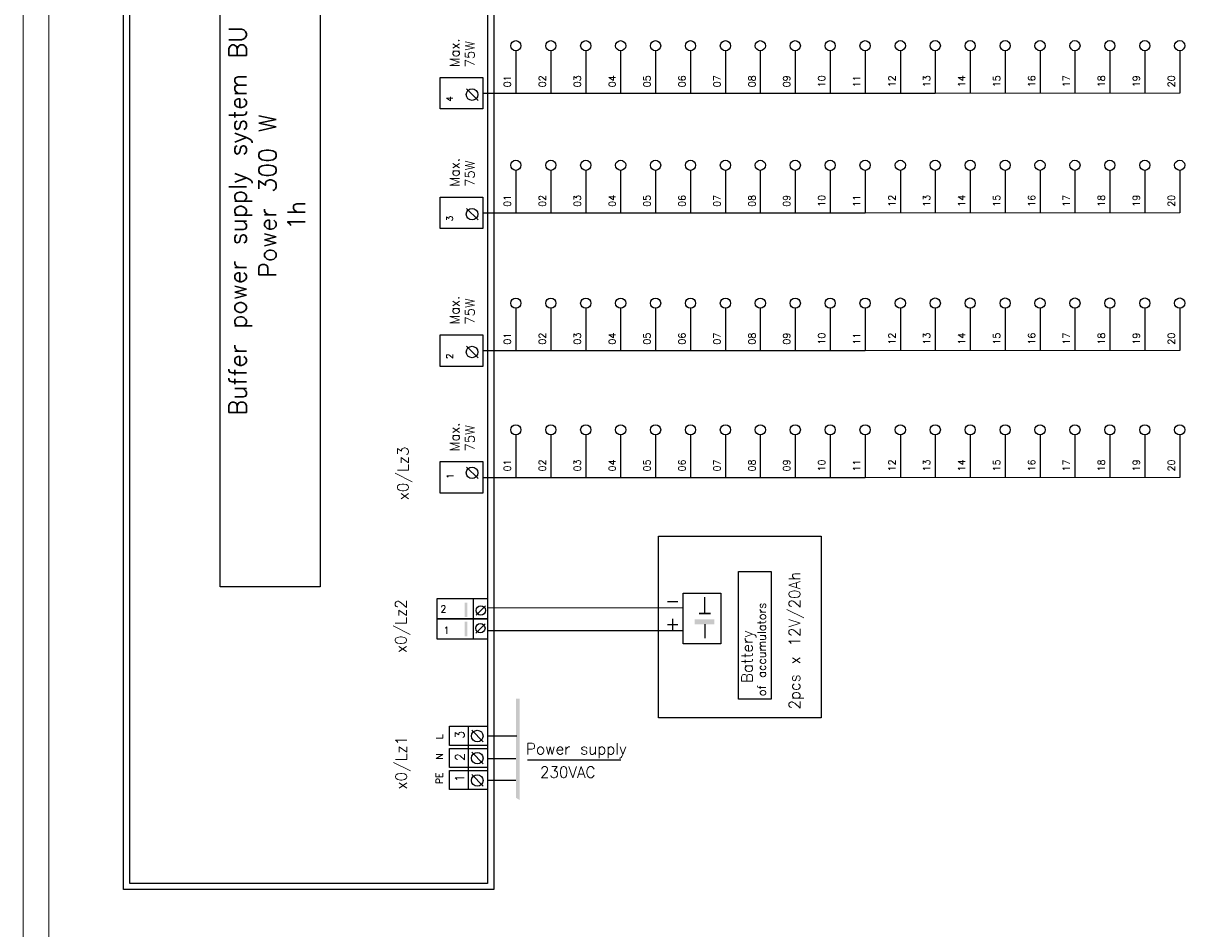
# Model space of a CAD drawing. Extents: x -74 to 2493, y 2827 to 3927.
# Tile 11 of 13: x 1202 to 1441, y 3376 to 3563. Entities that reach past the tile are written whole.
import ezdxf
from ezdxf.enums import TextEntityAlignment as Align

# ---------------------------------------------------------------- set-up
doc = ezdxf.new("R2010")
doc.units = 0
doc.header["$MEASUREMENT"] = 0
doc.layers.get('0').update_dxf_attribs({"linetype": 'CONTINUOUS'})
doc.layers.add('AWEX', color=5, linetype='CONTINUOUS')
doc.styles.get("Standard").update_dxf_attribs({"font": 'txt.shx'})
doc.styles.add('TXT 0.9', font='txt.shx', dxfattribs={"width": 0.9})

msp = doc.modelspace()

# ---------------------------------------------------------------- linework, layer by layer
for p, q in [((1293.15, 3549.56), (1295.53, 3547.17)), ((1296.53, 3548.64), (1389.8, 3548.64)), ((1296.53, 3548.64), (1375.33, 3548.64)), ((1293.15, 3524.9), (1295.53, 3522.52)), ((1296.53, 3523.99), (1375.33, 3523.99)), ((1293.15, 3496.49), (1295.53, 3494.1)), ((1296.53, 3495.57), (1368.13, 3495.57)), ((1296.53, 3495.57), (1375.33, 3495.57)), ((1293.15, 3471.57), (1295.53, 3469.18)), ((1296.53, 3469.42), (1360.93, 3469.42)), ((1296.53, 3469.42), (1375.33, 3469.42)), ((1294.5, 3444.44), (1294.5, 3436.02)), ((1342.29, 3441.53), (1342.29, 3444.74)), ((1297.05, 3442.93), (1295.12, 3441)), ((1297.48, 3442.56), (1337.84, 3442.58)), ((1296.98, 3439.25), (1295.05, 3437.32)), ((1297.48, 3437.83), (1337.84, 3437.83)), ((1342.29, 3439.16), (1342.29, 3436.29)), ((1293.55, 3409.61), (1293.55, 3418.12)), ((1294.23, 3417.31), (1296.61, 3414.93)), ((1297.49, 3416.14), (1303.51, 3416.14)), ((1293.55, 3405.05), (1293.55, 3413.55)), ((1294.23, 3412.75), (1296.61, 3410.36)), ((1297.49, 3411.47), (1303.33, 3411.47)), ((1305.74, 3411.22), (1324.99, 3411.22)), ((1294.23, 3408.15), (1296.61, 3405.76)), ((1297.49, 3407.01), (1303.33, 3407.01))]:
    msp.add_line(p, q)
at = {"lineweight": 0}
for p, q in [((1375.33, 3548.64), (1440.2, 3548.64)), ((1375.33, 3523.99), (1440.2, 3523.99)), ((1375.33, 3495.57), (1440.2, 3495.57)), ((1375.33, 3469.42), (1440.2, 3469.42)), ((1297.49, 3397.86), (1297.49, 3451.22))]:
    msp.add_line(p, q, dxfattribs=at)
at = {"color": 10, "linetype": 'Continuous'}
for points in [[(1222.45, 3384.44), (1222.45, 3708.3), (1298.75, 3708.3), (1298.75, 3384.44)], [(1223.71, 3385.7), (1223.71, 3707.04), (1297.49, 3707.04), (1297.49, 3385.7)]]:
    msp.add_lwpolyline(points, close=True, dxfattribs=at)
at = {"color": 3, "lineweight": 0}
for points in [[(1207.01, 3323.55), (1207.01, 3659.98)], [(1201.74, 3318.97), (1201.74, 3655.41)]]:
    msp.add_lwpolyline(points, dxfattribs=at)
for points in [[(1242.33, 3446.87), (1242.33, 3615.68), (1262.97, 3615.68), (1262.97, 3446.87)], [(1287.71, 3545.39), (1287.71, 3551.9), (1296.53, 3551.9), (1296.53, 3545.39)], [(1287.71, 3520.73), (1287.71, 3527.24), (1296.53, 3527.24), (1296.53, 3520.73)], [(1287.71, 3492.32), (1287.71, 3498.83), (1296.53, 3498.83), (1296.53, 3492.32)], [(1287.71, 3466.17), (1287.71, 3472.68), (1296.53, 3472.68), (1296.53, 3466.17)], [(1366.28, 3419.87), (1332.75, 3419.87), (1332.75, 3457.31), (1366.28, 3457.31)], [(1349.21, 3423.68), (1349.21, 3450.04), (1355.93, 3450.04), (1355.93, 3423.68)], [(1287.11, 3444.43), (1297.48, 3444.43), (1297.48, 3440.24), (1287.11, 3440.24)], [(1337.84, 3445.59), (1345.62, 3445.59), (1345.62, 3435.14), (1337.84, 3435.14)], [(1287.11, 3440.24), (1297.48, 3440.24), (1297.48, 3436.04), (1287.11, 3436.04)], [(1289.63, 3418.11), (1297.49, 3418.11), (1297.49, 3414.18), (1289.63, 3414.18)], [(1289.63, 3413.54), (1297.49, 3413.54), (1297.49, 3409.62), (1289.63, 3409.62)], [(1289.63, 3408.97), (1297.49, 3408.97), (1297.49, 3405.05), (1289.63, 3405.05)]]:
    msp.add_lwpolyline(points, close=True)
for centre, radius in [((1294.29, 3548.35), 1.19), ((1294.29, 3523.7), 1.19), ((1294.29, 3495.28), 1.19), ((1294.29, 3470.36), 1.19), ((1296.07, 3442), 0.964), ((1296, 3438.32), 0.964), ((1295.37, 3416.1), 1.19), ((1295.37, 3411.54), 1.19), ((1295.37, 3406.94), 1.19)]:
    msp.add_circle(centre, radius)
for points in [[(1292.74, 3443.62), (1293.3, 3443.62), (1292.74, 3440.62), (1293.3, 3440.62)], [(1292.74, 3439.68), (1293.3, 3439.68), (1292.74, 3436.68), (1293.3, 3436.68)], [(1344.22, 3439.16), (1340.16, 3439.16), (1344.22, 3440.18), (1340.16, 3440.18)], [(1343.47, 3441.19), (1341.1, 3441.19), (1343.47, 3441.53), (1341.1, 3441.53)], [(1304.11, 3423.83), (1304.11, 3402.91), (1303.33, 3423.83), (1303.33, 3403.37)]]:
    msp.add_solid(points)
at = {"layer": 'AWEX', "color": 7}
for p, q in [((1303.33, 3557.38), (1303.33, 3548.64)), ((1310.53, 3557.38), (1310.53, 3548.64)), ((1317.73, 3557.38), (1317.73, 3548.64)), ((1324.93, 3557.38), (1324.93, 3548.64)), ((1332.13, 3557.38), (1332.13, 3548.64)), ((1339.33, 3557.38), (1339.33, 3548.64)), ((1346.53, 3557.38), (1346.53, 3548.64)), ((1353.73, 3557.38), (1353.73, 3548.64)), ((1360.93, 3557.38), (1360.93, 3548.64)), ((1368.13, 3557.38), (1368.13, 3548.64)), ((1375.33, 3557.38), (1375.33, 3548.64)), ((1382.6, 3557.38), (1382.6, 3548.64)), ((1389.8, 3557.38), (1389.8, 3548.64)), ((1397, 3557.38), (1397, 3548.64)), ((1404.2, 3557.38), (1404.2, 3548.64)), ((1411.4, 3557.38), (1411.4, 3548.64)), ((1418.6, 3557.38), (1418.6, 3548.64)), ((1425.8, 3557.38), (1425.8, 3548.64)), ((1433, 3557.38), (1433, 3548.64)), ((1440.2, 3557.38), (1440.2, 3548.64)), ((1303.33, 3532.73), (1303.33, 3523.99)), ((1310.53, 3532.73), (1310.53, 3523.99)), ((1317.73, 3532.73), (1317.73, 3523.99)), ((1324.93, 3532.73), (1324.93, 3523.99)), ((1332.13, 3532.73), (1332.13, 3523.99)), ((1339.33, 3532.73), (1339.33, 3523.99)), ((1346.53, 3532.73), (1346.53, 3523.99)), ((1353.73, 3532.73), (1353.73, 3523.99)), ((1360.93, 3532.73), (1360.93, 3523.99)), ((1368.13, 3532.73), (1368.13, 3523.99)), ((1375.33, 3532.73), (1375.33, 3523.99)), ((1382.6, 3532.73), (1382.6, 3523.99)), ((1389.8, 3532.73), (1389.8, 3523.99)), ((1397, 3532.73), (1397, 3523.99)), ((1404.2, 3532.73), (1404.2, 3523.99)), ((1411.4, 3532.73), (1411.4, 3523.99)), ((1418.6, 3532.73), (1418.6, 3523.99)), ((1425.8, 3532.73), (1425.8, 3523.99)), ((1433, 3532.73), (1433, 3523.99)), ((1440.2, 3532.73), (1440.2, 3523.99)), ((1303.33, 3504.31), (1303.33, 3495.57)), ((1310.53, 3504.31), (1310.53, 3495.57)), ((1317.73, 3504.31), (1317.73, 3495.57)), ((1324.93, 3504.31), (1324.93, 3495.57)), ((1332.13, 3504.31), (1332.13, 3495.57)), ((1339.33, 3504.31), (1339.33, 3495.57)), ((1346.53, 3504.31), (1346.53, 3495.57)), ((1353.73, 3504.31), (1353.73, 3495.57)), ((1360.93, 3504.31), (1360.93, 3495.57)), ((1368.13, 3504.31), (1368.13, 3495.57)), ((1375.33, 3504.31), (1375.33, 3495.57)), ((1382.6, 3504.32), (1382.6, 3495.58)), ((1389.8, 3504.32), (1389.8, 3495.58)), ((1397, 3504.32), (1397, 3495.58)), ((1404.2, 3504.32), (1404.2, 3495.58)), ((1411.4, 3504.32), (1411.4, 3495.58)), ((1418.6, 3504.32), (1418.6, 3495.58)), ((1425.8, 3504.32), (1425.8, 3495.58)), ((1433, 3504.32), (1433, 3495.58)), ((1440.2, 3504.32), (1440.2, 3495.58)), ((1303.33, 3478.16), (1303.33, 3469.42)), ((1310.53, 3478.16), (1310.53, 3469.42)), ((1317.73, 3478.16), (1317.73, 3469.42)), ((1324.93, 3478.16), (1324.93, 3469.42)), ((1332.13, 3478.16), (1332.13, 3469.42)), ((1339.33, 3478.16), (1339.33, 3469.42)), ((1346.53, 3478.16), (1346.53, 3469.42)), ((1353.73, 3478.16), (1353.73, 3469.42)), ((1360.93, 3478.16), (1360.93, 3469.42)), ((1368.13, 3478.16), (1368.13, 3469.42)), ((1375.33, 3478.16), (1375.33, 3469.42)), ((1382.6, 3478.17), (1382.6, 3469.43)), ((1389.8, 3478.17), (1389.8, 3469.43)), ((1397, 3478.17), (1397, 3469.43)), ((1404.2, 3478.17), (1404.2, 3469.43)), ((1411.4, 3478.17), (1411.4, 3469.43)), ((1418.6, 3478.17), (1418.6, 3469.43)), ((1425.8, 3478.17), (1425.8, 3469.43)), ((1433, 3478.17), (1433, 3469.43)), ((1440.2, 3478.17), (1440.2, 3469.43))]:
    msp.add_line(p, q, dxfattribs=at)
for centre in [(1303.33, 3558.43), (1310.53, 3558.43), (1317.73, 3558.43), (1324.93, 3558.43), (1332.13, 3558.43), (1339.33, 3558.43), (1346.53, 3558.43), (1353.73, 3558.43), (1360.93, 3558.43), (1368.13, 3558.43), (1375.33, 3558.43), (1382.6, 3558.44), (1389.8, 3558.44), (1397, 3558.44), (1404.2, 3558.44), (1411.4, 3558.44), (1418.6, 3558.44), (1425.8, 3558.44), (1433, 3558.44), (1440.2, 3558.44), (1303.33, 3533.78), (1310.53, 3533.78), (1317.73, 3533.78), (1324.93, 3533.78), (1332.13, 3533.78), (1339.33, 3533.78), (1346.53, 3533.78), (1353.73, 3533.78), (1360.93, 3533.78), (1368.13, 3533.78), (1375.33, 3533.78), (1382.6, 3533.78), (1389.8, 3533.78), (1397, 3533.78), (1404.2, 3533.78), (1411.4, 3533.78), (1418.6, 3533.78), (1425.8, 3533.78), (1433, 3533.78), (1440.2, 3533.78), (1303.33, 3505.36), (1310.53, 3505.36), (1317.73, 3505.36), (1324.93, 3505.36), (1332.13, 3505.36), (1339.33, 3505.36), (1346.53, 3505.36), (1353.73, 3505.36), (1360.93, 3505.36), (1368.13, 3505.36), (1375.33, 3505.36), (1382.6, 3505.37), (1389.8, 3505.37), (1397, 3505.37), (1404.2, 3505.37), (1411.4, 3505.37), (1418.6, 3505.37), (1425.8, 3505.37), (1433, 3505.37), (1440.2, 3505.37), (1303.33, 3479.22), (1310.53, 3479.22), (1317.73, 3479.22), (1324.93, 3479.22), (1332.13, 3479.22), (1339.33, 3479.22), (1346.53, 3479.22), (1353.73, 3479.22), (1360.93, 3479.22), (1368.13, 3479.22), (1375.33, 3479.22), (1382.6, 3479.22), (1389.8, 3479.22), (1397, 3479.22), (1404.2, 3479.22), (1411.4, 3479.22), (1418.6, 3479.22), (1425.8, 3479.22), (1433, 3479.22), (1440.2, 3479.22)]:
    msp.add_circle(centre, 1.05, dxfattribs=at)

# ---------------------------------------------------------------- texts
for s, height, p in [('Max.', 1.98, (1291.67, 3553.99)), ('75W', 1.98, (1294.82, 3553.99)), ('Buffer power supply system BU', 3.6, (1247.77, 3482.19)), ('4', 1.32, (1290.31, 3546.89)), ('Max.', 1.98, (1291.67, 3529.34)), ('75W', 1.98, (1294.82, 3529.34)), ('3', 1.32, (1290.31, 3522.24)), ('Max.', 1.98, (1291.67, 3500.93)), ('75W', 1.98, (1294.82, 3500.93)), ('2', 1.32, (1290.31, 3493.82)), ('Max.', 1.98, (1291.67, 3474.78)), ('75W', 1.98, (1294.82, 3474.78)), ('x0/Lz3', 2.283, (1281.18, 3464.73)), ('1', 1.32, (1290.43, 3469.11)), ('2pcs x 12V/20Ah', 2.286, (1361.92, 3421.58)), ('x0/Lz2', 2.286, (1280.74, 3433.21)), ('of accumulators', 1.71, (1354.86, 3424.32)), ('Battery ', 2.286, (1352.14, 3427.04)), ('L', 1.41, (1288.29, 3415.45)), ('3', 1.87, (1292.71, 3415.53)), ('x0/Lz1', 2.283, (1280.81, 3405.08)), ('N', 1.41, (1288.29, 3411.21)), ('2', 1.87, (1292.71, 3410.97)), ('PE', 1.405, (1288.25, 3406.19)), ('1', 1.87, (1292.67, 3406.61))]:
    msp.add_text(s, height=height, rotation=90).set_placement(p)
for s, height, p in [('2', 1.41, (1287.78, 3441.59)), ('-', 2.7, (1334.14, 3442.67)), ('+', 2.7, (1334.14, 3437.95)), ('1', 1.41, (1288.41, 3437.2)), ('Power supply', 2.286, (1305.43, 3412.32)), ('230VAC', 2.286, (1308.28, 3407.51))]:
    msp.add_text(s, height=height).set_placement(p)
at = {"char_height": 3.6, "attachment_point": 1, "rotation": 90}
for s, insert, width in [('Power 300 W ', (1250.31, 3510.57), 94.2078), ('1h', (1256.26, 3520.41), 35.34)]:
    msp.add_mtext(s, dxfattribs=dict(at, insert=insert, width=width))
at = {"layer": 'AWEX', "color": 6, "style": 'TXT 0.9'}
for s, p in [('01', (1301.58, 3549.86)), ('02', (1308.78, 3549.86)), ('03', (1315.98, 3549.86)), ('04', (1323.18, 3549.86)), ('05', (1330.38, 3549.86)), ('06', (1337.58, 3549.86)), ('07', (1344.78, 3549.86)), ('08', (1351.98, 3549.86)), ('09', (1359.18, 3549.86)), ('10', (1366.38, 3549.86)), ('11', (1373.58, 3549.86)), ('12', (1380.85, 3549.87)), ('13', (1388.05, 3549.87)), ('14', (1395.25, 3549.87)), ('15', (1402.45, 3549.87)), ('16', (1409.65, 3549.87)), ('17', (1416.85, 3549.87)), ('18', (1424.05, 3549.87)), ('19', (1431.25, 3549.87)), ('20', (1438.45, 3549.87)), ('01', (1301.58, 3525.21)), ('02', (1308.78, 3525.21)), ('03', (1315.98, 3525.21)), ('04', (1323.18, 3525.21)), ('05', (1330.38, 3525.21)), ('06', (1337.58, 3525.21)), ('07', (1344.78, 3525.21)), ('08', (1351.98, 3525.21)), ('09', (1359.18, 3525.21)), ('10', (1366.38, 3525.21)), ('11', (1373.58, 3525.21)), ('12', (1380.85, 3525.22)), ('13', (1388.05, 3525.22)), ('14', (1395.25, 3525.22)), ('15', (1402.45, 3525.22)), ('16', (1409.65, 3525.22)), ('17', (1416.85, 3525.22)), ('18', (1424.05, 3525.22)), ('19', (1431.25, 3525.22)), ('20', (1438.45, 3525.22)), ('01', (1301.58, 3496.8)), ('02', (1308.78, 3496.8)), ('03', (1315.98, 3496.8)), ('04', (1323.18, 3496.8)), ('05', (1330.38, 3496.8)), ('06', (1337.58, 3496.8)), ('07', (1344.78, 3496.8)), ('08', (1351.98, 3496.8)), ('09', (1359.18, 3496.8)), ('10', (1366.38, 3496.8)), ('11', (1373.58, 3496.8)), ('12', (1380.85, 3496.8)), ('13', (1388.05, 3496.8)), ('14', (1395.25, 3496.8)), ('15', (1402.45, 3496.8)), ('16', (1409.65, 3496.8)), ('17', (1416.85, 3496.8)), ('18', (1424.05, 3496.8)), ('19', (1431.25, 3496.8)), ('20', (1438.45, 3496.8)), ('01', (1301.58, 3470.65)), ('02', (1308.78, 3470.65)), ('03', (1315.98, 3470.65)), ('04', (1323.18, 3470.65)), ('05', (1330.38, 3470.65)), ('06', (1337.58, 3470.65)), ('07', (1344.78, 3470.65)), ('08', (1351.98, 3470.65)), ('09', (1359.18, 3470.65)), ('10', (1366.38, 3470.65)), ('11', (1373.58, 3470.65)), ('12', (1380.85, 3470.65)), ('13', (1388.05, 3470.65)), ('14', (1395.25, 3470.65)), ('15', (1402.45, 3470.65)), ('16', (1409.65, 3470.65)), ('17', (1416.85, 3470.65)), ('18', (1424.05, 3470.65)), ('19', (1431.25, 3470.65)), ('20', (1438.45, 3470.65))]:
    msp.add_text(s, height=1.44, rotation=90, dxfattribs=at).set_placement(p, align=Align.MIDDLE_LEFT)

doc.saveas('drawing.dxf')
